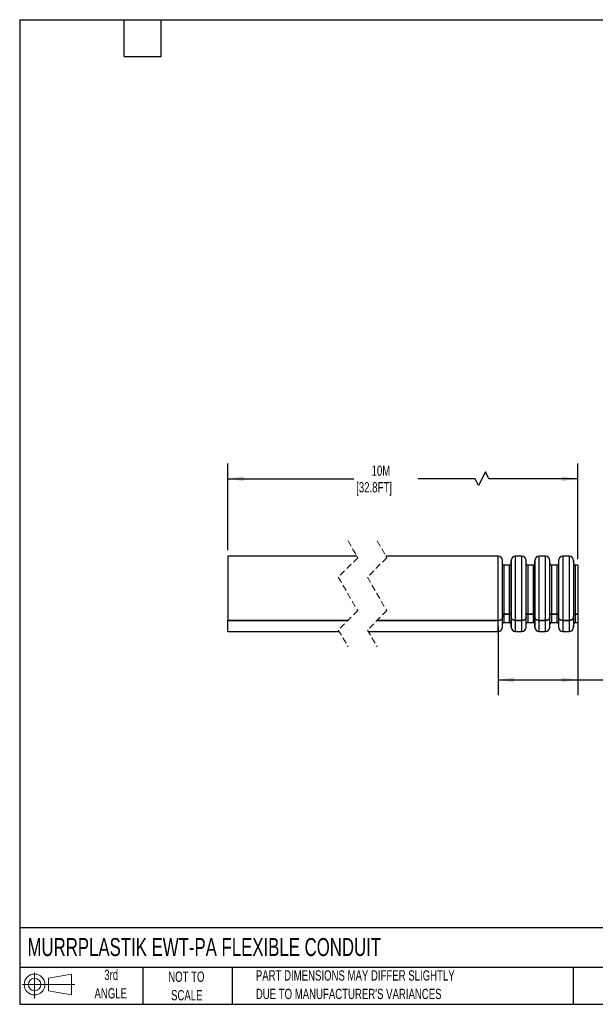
# Model space of a CAD drawing. Header units: millimetres. Extents: x 6 to 273, y 6 to 210.
# Tile 1 of 7: x 6 to 125, y 6 to 210. Entities that reach past the tile are written whole.
import ezdxf

# ---------------------------------------------------------------- set-up
doc = ezdxf.new("R2010")
doc.units = ezdxf.units.MM
doc.linetypes.add('HIDDEN', pattern=[1.905, 1.27, -0.635])
doc.layers.add('DIMENSIONS', color=140, linetype='Continuous', lineweight=25)
doc.layers.add('TEXT', color=140, linetype='Continuous', lineweight=25)
doc.layers.add('SLD-DEFPOINTS', color=7, linetype='Continuous')
doc.styles.add('SLDTEXTSTYLE0', font='TXT', dxfattribs={"width": 0.7})
doc.dimstyles.new('SLDDIMSTYLE0', dxfattribs={"dimtxt": 2.158008, "dimasz": 3.302, "dimexe": 0, "dimexo": 0.0625, "dimgap": 0.539502, "dimtad": 0, "dimtih": 1, "dimtoh": 1, "dimrnd": 1e-09, "dimzin": 12, "dimdsep": 46, "dimtxsty": 'SLDTEXTSTYLE0', "dimsah": 1, "dimcen": 0.09, "dimadec": 0, "dimazin": 3, "dimtfac": 1, "dimtofl": 0, "dimtmove": 0, "dimatfit": 3, "dimfxl": 0, "dimfrac": 2, "dimtolj": 1, "dimtzin": 12, "dimarcsym": 0})

# ---------------------------------------------------------------- blocks, each defined once
blk = doc.blocks.new('Block11')
at = {"color": 7, "linetype": 'Continuous', "lineweight": 18}
for p, q in [((2.59, 5.31), (2.59, 0)), ((5.48, 4.17), (10.18, 5.03)), ((5.48, 1.6), (5.48, 4.17)), ((10.18, 5.03), (10.18, 0.73)), ((0, 2.88), (10.87, 2.88)), ((5.48, 1.6), (10.18, 0.73))]:
    blk.add_line(p, q, dxfattribs=at)
for radius in [2.15, 1.29]:
    blk.add_circle((2.59, 2.88), radius, dxfattribs=at)
blk = doc.blocks.new('Block12')
at = {"layer": 'SLD-DEFPOINTS'}
blk.add_blockref('Block11', (0, 0), dxfattribs=at)
blk = doc.blocks.new('SW_NOTE_0_2')
at = {"layer": 'TEXT', "color": 0, "char_height": 2.1167, "attachment_point": 1, "style": 'SLDTEXTSTYLE0'}
for s, insert in [('PART DIMENSIONS MAY DIFFER SLIGHTLY', (0, 2.73)), ("DUE TO MANUFACTURER'S VARIANCES", (0, -1.09))]:
    blk.add_mtext(s, dxfattribs=dict(at, insert=insert))
blk = doc.blocks.new('SW_NOTE_0_3')
at = {"layer": 'TEXT', "color": 0, "char_height": 2.117, "attachment_point": 2, "style": 'SLDTEXTSTYLE0'}
for s, insert in [('NOT TO', (5.26, 2.73)), ('SCALE', (5.35, -1.09))]:
    blk.add_mtext(s, dxfattribs=dict(at, insert=insert))
blk = doc.blocks.new('SW_NOTE_0_4')
at = {"layer": 'TEXT', "color": 0, "char_height": 2.117, "attachment_point": 2, "style": 'SLDTEXTSTYLE0'}
for s, insert in [('3rd', (2.32, 2.73)), ('ANGLE', (2.22, -1.09))]:
    blk.add_mtext(s, dxfattribs=dict(at, insert=insert))
blk = doc.blocks.new('_D')
at = {"layer": 'DIMENSIONS'}
for p, q in [((121.65, 85.62), (121.65, 70.13)), ((105.15, 84.31), (105.15, 70.13)), ((105.15, 73.31), (121.65, 73.31)), ((121.65, 73.31), (127.05, 73.31))]:
    blk.add_line(p, q, dxfattribs=at)
for points in [[(105.15, 73.31), (108.46, 72.8), (108.46, 73.82)], [(121.65, 73.31), (118.34, 73.82), (118.34, 72.8)]]:
    blk.add_solid(points, dxfattribs=at)
at = {"layer": 'DIMENSIONS', "char_height": 2.1167, "attachment_point": 1, "style": 'SLDTEXTSTYLE0'}
for s, insert in [('CORRUGATED GEOMETRY', (127.54, 76.04)), ('RUNS ENTIRE LENGTH', (129.86, 72.61))]:
    blk.add_mtext(s, dxfattribs=dict(at, insert=insert))
blk = doc.blocks.new('_D_1')
at = {"layer": 'DIMENSIONS'}
for p, q in [((49.33, 100.08), (49.33, 117.98)), ((121.65, 98.23), (121.65, 117.98)), ((102.53, 116.22), (101.12, 113.4)), ((103.24, 114.81), (102.53, 116.22)), ((49.33, 114.81), (75.36, 114.81)), ((100.42, 114.81), (88.67, 114.81)), ((101.12, 113.4), (100.42, 114.81)), ((121.65, 114.81), (103.24, 114.81))]:
    blk.add_line(p, q, dxfattribs=at)
for points in [[(49.33, 114.81), (52.63, 114.3), (52.63, 115.32)], [(121.65, 114.81), (118.34, 115.32), (118.34, 114.3)]]:
    blk.add_solid(points, dxfattribs=at)
at = {"layer": 'DIMENSIONS', "char_height": 2.117, "attachment_point": 1, "style": 'SLDTEXTSTYLE0'}
for s, insert in [('10M', (79.03, 117.54)), ('[32.8FT]', (75.84, 114.11))]:
    blk.add_mtext(s, dxfattribs=dict(at, insert=insert))

msp = doc.modelspace()

# ---------------------------------------------------------------- linework, layer by layer
at = {"color": 7, "linetype": 'HIDDEN', "lineweight": 18}
for p, q in [((74.155, 101.984), (76.155, 98.522)), ((80.155, 101.984), (82.155, 98.522)), ((76.155, 98.522), (72.155, 94.522)), ((82.155, 98.522), (78.155, 94.522)), ((72.155, 94.522), (76.155, 87.597)), ((78.155, 94.522), (82.155, 87.597)), ((76.155, 87.597), (72.155, 83.597)), ((82.155, 87.597), (78.155, 83.597)), ((72.155, 83.597), (74.155, 80.134)), ((78.155, 83.597), (80.155, 80.134))]:
    msp.add_line(p, q, dxfattribs=at)
for p, q in [((75.989, 98.809), (49.325, 98.809)), ((49.325, 98.809), (49.325, 85.584)), ((105.153, 98.809), (81.989, 98.809)), ((105.153, 85.584), (105.153, 98.809)), ((106.059, 97.257), (106.053, 97.917)), ((106.053, 86.214), (106.053, 97.917)), ((107.838, 97.917), (107.832, 97.257)), ((107.838, 86.214), (107.838, 97.917)), ((110.053, 98.809), (108.738, 98.809)), ((108.738, 85.584), (108.738, 98.809)), ((110.053, 85.584), (110.053, 98.809)), ((110.959, 97.257), (110.953, 97.917)), ((110.953, 86.214), (110.953, 97.917)), ((112.738, 97.917), (112.732, 97.257)), ((112.738, 86.214), (112.738, 97.917)), ((114.953, 98.809), (113.638, 98.809)), ((113.638, 85.584), (113.638, 98.809)), ((114.953, 85.584), (114.953, 98.809)), ((115.859, 97.257), (115.853, 97.917)), ((115.853, 86.214), (115.853, 97.917)), ((117.638, 97.917), (117.632, 97.257)), ((117.638, 97.917), (117.638, 86.214)), ((119.853, 98.809), (118.538, 98.809)), ((118.538, 98.809), (118.538, 85.584)), ((119.853, 98.809), (119.853, 85.584)), ((120.759, 97.257), (120.753, 97.917)), ((120.753, 97.917), (120.753, 86.214)), ((106.059, 86.681), (106.059, 97.257)), ((107.532, 96.959), (106.359, 96.959)), ((106.359, 96.959), (106.359, 86.891)), ((107.532, 86.891), (107.532, 96.959)), ((107.832, 97.257), (107.832, 86.681)), ((110.959, 86.681), (110.959, 97.257)), ((112.432, 96.959), (111.259, 96.959)), ((111.259, 96.959), (111.259, 86.891)), ((112.432, 86.891), (112.432, 96.959)), ((112.732, 97.257), (112.732, 86.681)), ((115.859, 86.681), (115.859, 97.257)), ((117.332, 96.959), (116.159, 96.959)), ((116.159, 96.959), (116.159, 86.891)), ((117.332, 86.891), (117.332, 96.959)), ((117.632, 97.257), (117.632, 86.681)), ((120.759, 86.681), (120.759, 97.257)), ((121.645, 96.959), (121.059, 96.959)), ((121.059, 96.959), (121.059, 86.891)), ((121.645, 96.959), (121.645, 86.891)), ((49.325, 85.584), (74.143, 85.584)), ((49.325, 85.584), (49.325, 85.579)), ((74.138, 85.579), (49.325, 85.579)), ((49.325, 83.309), (49.325, 85.579)), ((105.153, 85.579), (80.138, 85.579)), ((80.143, 85.584), (105.153, 85.584)), ((105.153, 83.309), (105.153, 85.579)), ((106.059, 86.681), (106.053, 86.214)), ((106.053, 84.202), (106.053, 86.21)), ((106.059, 84.862), (106.059, 86.123)), ((106.359, 86.891), (107.532, 86.891)), ((107.532, 86.887), (106.359, 86.887)), ((106.359, 86.887), (106.359, 85.159)), ((107.532, 85.159), (107.532, 86.887)), ((107.832, 86.681), (107.838, 86.214)), ((107.832, 86.121), (107.832, 84.862)), ((107.838, 84.202), (107.838, 86.21)), ((108.738, 85.584), (110.053, 85.584)), ((110.053, 85.579), (108.738, 85.579)), ((108.738, 83.309), (108.738, 85.579)), ((110.053, 83.309), (110.053, 85.579)), ((110.953, 86.214), (110.959, 86.681)), ((110.953, 84.202), (110.953, 86.21)), ((110.959, 84.862), (110.959, 86.123)), ((111.259, 86.891), (112.432, 86.891)), ((112.432, 86.887), (111.259, 86.887)), ((111.259, 86.887), (111.259, 85.159)), ((112.432, 85.159), (112.432, 86.887)), ((112.732, 86.681), (112.738, 86.214)), ((112.732, 86.121), (112.732, 84.862)), ((112.738, 84.202), (112.738, 86.21)), ((113.638, 85.584), (114.953, 85.584)), ((114.953, 85.579), (113.638, 85.579)), ((113.638, 83.309), (113.638, 85.579)), ((114.953, 83.309), (114.953, 85.579)), ((115.853, 86.214), (115.859, 86.681)), ((115.853, 84.202), (115.853, 86.21)), ((115.859, 84.862), (115.859, 86.123)), ((116.159, 86.891), (117.332, 86.891)), ((117.332, 86.887), (116.159, 86.887)), ((116.159, 86.887), (116.159, 85.159)), ((117.332, 85.159), (117.332, 86.887)), ((117.632, 86.681), (117.638, 86.214)), ((117.632, 86.121), (117.632, 84.862)), ((117.638, 86.21), (117.638, 84.202)), ((118.538, 85.584), (119.853, 85.584)), ((119.853, 85.579), (118.538, 85.579)), ((118.538, 85.579), (118.538, 83.309)), ((119.853, 85.579), (119.853, 83.309)), ((120.753, 86.214), (120.759, 86.681)), ((120.753, 86.21), (120.753, 84.202)), ((120.759, 84.862), (120.759, 86.123)), ((121.059, 86.891), (121.645, 86.891)), ((121.645, 86.887), (121.059, 86.887)), ((121.059, 86.887), (121.059, 85.159)), ((121.645, 86.891), (121.645, 86.887)), ((121.645, 86.887), (121.645, 85.159)), ((106.053, 84.202), (106.059, 84.862)), ((106.359, 85.159), (107.532, 85.159)), ((107.832, 84.862), (107.838, 84.202)), ((110.953, 84.202), (110.959, 84.862)), ((111.259, 85.159), (112.432, 85.159)), ((112.732, 84.862), (112.738, 84.202)), ((115.853, 84.202), (115.859, 84.862)), ((116.159, 85.159), (117.332, 85.159)), ((117.632, 84.862), (117.638, 84.202)), ((120.753, 84.202), (120.759, 84.862)), ((121.059, 85.159), (121.645, 85.159)), ((49.325, 83.309), (72.321, 83.309)), ((78.321, 83.309), (105.153, 83.309)), ((108.738, 83.309), (110.053, 83.309)), ((113.638, 83.309), (114.953, 83.309)), ((118.538, 83.309), (119.853, 83.309))]:
    msp.add_line(p, q)
for centre, radius, start, end in [((105.153, 97.909), 0.9, 0.50003, 89.99993), ((108.738, 97.909), 0.9, 90.00007, 179.49997), ((110.053, 97.909), 0.9, 0.50003, 90.00005), ((113.638, 97.909), 0.9, 90.00007, 179.49997), ((114.953, 97.909), 0.9, 0.50023, 89.99984), ((118.538, 97.909), 0.9, 90.00016, 179.49977), ((119.853, 97.909), 0.9, 0.49983, 90.00001), ((106.359, 97.259), 0.3, 180.49952, 270.00043), ((107.532, 97.259), 0.3, 269.99982, 359.49987), ((111.259, 97.259), 0.3, 180.50013, 269.99983), ((112.432, 97.259), 0.3, 270.00017, 359.49987), ((116.159, 97.259), 0.3, 180.50013, 269.99947), ((117.332, 97.259), 0.3, 270.00053, 359.49987), ((121.059, 97.259), 0.3, 180.50013, 270.00018), ((105.153, 84.209), 0.9, 270.00007, 359.49997), ((106.359, 84.859), 0.3, 89.99957, 179.50048), ((107.532, 84.859), 0.3, 0.50013, 90.00018), ((108.738, 84.209), 0.9, 180.50003, 269.99993), ((110.053, 84.209), 0.9, 269.99995, 359.49997), ((111.259, 84.859), 0.3, 90.00017, 179.49987), ((112.432, 84.859), 0.3, 0.50013, 89.99983), ((113.638, 84.209), 0.9, 180.50003, 269.99993), ((114.953, 84.209), 0.9, 270.00016, 359.49977), ((116.159, 84.859), 0.3, 90.00053, 179.49987), ((117.332, 84.859), 0.3, 0.50013, 89.99947), ((118.538, 84.209), 0.9, 180.50023, 269.99984), ((119.853, 84.209), 0.9, 269.99999, 359.50017), ((121.059, 84.859), 0.3, 89.99982, 179.49987)]:
    msp.add_arc(centre, radius, start, end)
for points, knots in [([(105.153, 85.584), (105.253, 85.591), (105.449, 85.604), (105.714, 85.708), (105.92, 85.865), (106.036, 86.047), (106.048, 86.169), (106.053, 86.214)], [0, 0, 0, 0, 0.24906893, 0.48469321, 0.69762798, 0.88726612, 1, 1, 1, 1]), ([(105.153, 85.579), (105.253, 85.586), (105.449, 85.599), (105.714, 85.703), (105.92, 85.86), (106.036, 86.043), (106.048, 86.165), (106.053, 86.21)], [0, 0, 0, 0, 0.2489918, 0.4845676, 0.6975057, 0.8872067, 1, 1, 1, 1]), ([(106.359, 86.891), (106.326, 86.889), (106.261, 86.884), (106.172, 86.85), (106.103, 86.797), (106.065, 86.737), (106.061, 86.696), (106.059, 86.681)], [0, 0, 0, 0, 0.2490687, 0.4846944, 0.6976277, 0.8872668, 1, 1, 1, 1]), ([(106.129, 86.811), (106.153, 86.828), (106.203, 86.863), (106.284, 86.884), (106.338, 86.886), (106.359, 86.887)], [0, 0, 0, 0, 0.3479942, 0.7423817, 1, 1, 1, 1]), ([(107.832, 86.681), (107.828, 86.705), (107.82, 86.756), (107.764, 86.819), (107.688, 86.865), (107.607, 86.888), (107.553, 86.89), (107.532, 86.891)], [0, 0, 0, 0, 0.1800422, 0.3777228, 0.5997668, 0.8418554, 1, 1, 1, 1]), ([(107.532, 86.887), (107.565, 86.885), (107.63, 86.881), (107.719, 86.846), (107.787, 86.794), (107.826, 86.733), (107.83, 86.692), (107.832, 86.677)], [0, 0, 0, 0, 0.248996, 0.4845688, 0.6975053, 0.8872064, 1, 1, 1, 1]), ([(107.838, 86.214), (107.849, 86.142), (107.874, 85.99), (108.04, 85.801), (108.269, 85.664), (108.513, 85.594), (108.674, 85.587), (108.738, 85.584)], [0, 0, 0, 0, 0.1800419, 0.3777258, 0.5997691, 0.8418597, 1, 1, 1, 1]), ([(108.738, 85.579), (108.637, 85.586), (108.442, 85.599), (108.177, 85.703), (107.971, 85.86), (107.855, 86.043), (107.842, 86.165), (107.838, 86.21)], [0, 0, 0, 0, 0.2489918, 0.4845676, 0.6975057, 0.8872067, 1, 1, 1, 1]), ([(110.053, 85.584), (110.153, 85.591), (110.349, 85.604), (110.614, 85.708), (110.82, 85.865), (110.936, 86.047), (110.948, 86.169), (110.953, 86.214)], [0, 0, 0, 0, 0.2490703, 0.4846945, 0.6976279, 0.8872659, 1, 1, 1, 1]), ([(110.953, 86.21), (110.941, 86.138), (110.917, 85.985), (110.751, 85.796), (110.522, 85.659), (110.277, 85.589), (110.117, 85.582), (110.053, 85.579)], [0, 0, 0, 0, 0.1801315, 0.3778558, 0.5998806, 0.8419086, 1, 1, 1, 1]), ([(111.259, 86.891), (111.226, 86.889), (111.161, 86.884), (111.072, 86.85), (111.003, 86.797), (110.965, 86.737), (110.961, 86.696), (110.959, 86.681)], [0, 0, 0, 0, 0.2490687, 0.4846944, 0.6976277, 0.8872668, 1, 1, 1, 1]), ([(111.029, 86.811), (111.053, 86.828), (111.103, 86.863), (111.184, 86.884), (111.238, 86.886), (111.259, 86.887)], [0, 0, 0, 0, 0.3479969, 0.7423873, 1, 1, 1, 1]), ([(112.732, 86.681), (112.728, 86.705), (112.72, 86.756), (112.664, 86.819), (112.588, 86.865), (112.507, 86.888), (112.453, 86.89), (112.432, 86.891)], [0, 0, 0, 0, 0.1800416, 0.3777257, 0.5997703, 0.8418596, 1, 1, 1, 1]), ([(112.432, 86.887), (112.465, 86.885), (112.53, 86.881), (112.619, 86.846), (112.687, 86.794), (112.726, 86.733), (112.73, 86.692), (112.732, 86.677)], [0, 0, 0, 0, 0.24899167, 0.48456899, 0.69750569, 0.88720702, 1, 1, 1, 1]), ([(112.738, 86.214), (112.749, 86.142), (112.774, 85.99), (112.94, 85.801), (113.169, 85.664), (113.413, 85.594), (113.574, 85.587), (113.638, 85.584)], [0, 0, 0, 0, 0.1800424, 0.3777265, 0.5997687, 0.8418611, 1, 1, 1, 1]), ([(113.638, 85.579), (113.537, 85.586), (113.342, 85.599), (113.077, 85.703), (112.871, 85.86), (112.755, 86.043), (112.742, 86.165), (112.738, 86.21)], [0, 0, 0, 0, 0.2489921, 0.4845667, 0.6975051, 0.8872063, 1, 1, 1, 1]), ([(114.953, 85.584), (115.053, 85.591), (115.249, 85.604), (115.514, 85.708), (115.72, 85.865), (115.836, 86.047), (115.848, 86.169), (115.853, 86.214)], [0, 0, 0, 0, 0.2490688, 0.4846944, 0.6976279, 0.8872659, 1, 1, 1, 1]), ([(115.853, 86.21), (115.841, 86.138), (115.817, 85.985), (115.651, 85.796), (115.422, 85.659), (115.177, 85.589), (115.017, 85.582), (114.953, 85.579)], [0, 0, 0, 0, 0.18013206, 0.3778555, 0.5998818, 0.84190853, 1, 1, 1, 1]), ([(116.159, 86.891), (116.126, 86.889), (116.061, 86.884), (115.972, 86.85), (115.903, 86.797), (115.865, 86.737), (115.861, 86.696), (115.859, 86.681)], [0, 0, 0, 0, 0.2490693, 0.4846956, 0.6976293, 0.8872665, 1, 1, 1, 1]), ([(115.929, 86.811), (115.953, 86.828), (116.003, 86.863), (116.084, 86.884), (116.138, 86.886), (116.159, 86.887)], [0, 0, 0, 0, 0.3480037, 0.7423945, 1, 1, 1, 1]), ([(117.632, 86.681), (117.628, 86.705), (117.62, 86.756), (117.564, 86.819), (117.488, 86.865), (117.407, 86.888), (117.353, 86.89), (117.332, 86.891)], [0, 0, 0, 0, 0.1800425, 0.3777274, 0.599773, 0.8418635, 1, 1, 1, 1]), ([(117.332, 86.887), (117.365, 86.885), (117.43, 86.881), (117.519, 86.846), (117.587, 86.794), (117.626, 86.733), (117.63, 86.692), (117.632, 86.677)], [0, 0, 0, 0, 0.2489922, 0.4845701, 0.6975073, 0.8872068, 1, 1, 1, 1]), ([(117.638, 86.214), (117.649, 86.142), (117.674, 85.99), (117.84, 85.801), (118.069, 85.664), (118.313, 85.594), (118.474, 85.587), (118.538, 85.584)], [0, 0, 0, 0, 0.1800426, 0.3777245, 0.5997691, 0.8418582, 1, 1, 1, 1]), ([(118.538, 85.579), (118.437, 85.586), (118.242, 85.599), (117.977, 85.703), (117.771, 85.86), (117.655, 86.043), (117.642, 86.165), (117.638, 86.21)], [0, 0, 0, 0, 0.2489917, 0.4845688, 0.6975056, 0.8872065, 1, 1, 1, 1]), ([(119.853, 85.584), (119.953, 85.591), (120.149, 85.604), (120.414, 85.708), (120.62, 85.865), (120.736, 86.047), (120.748, 86.169), (120.753, 86.214)], [0, 0, 0, 0, 0.249069, 0.484692, 0.6976281, 0.8872663, 1, 1, 1, 1]), ([(120.753, 86.21), (120.741, 86.138), (120.717, 85.985), (120.551, 85.796), (120.322, 85.659), (120.077, 85.589), (119.917, 85.582), (119.853, 85.579)], [0, 0, 0, 0, 0.1801316, 0.3778573, 0.5998813, 0.8419114, 1, 1, 1, 1]), ([(121.059, 86.891), (121.026, 86.889), (120.961, 86.884), (120.872, 86.85), (120.803, 86.797), (120.765, 86.737), (120.761, 86.696), (120.759, 86.681)], [0, 0, 0, 0, 0.2490689, 0.4846948, 0.6976282, 0.8872652, 1, 1, 1, 1]), ([(120.829, 86.811), (120.853, 86.828), (120.903, 86.863), (120.984, 86.884), (121.038, 86.886), (121.059, 86.887)], [0, 0, 0, 0, 0.34799, 0.74238, 1, 1, 1, 1])]:
    msp.add_open_spline(points, degree=3, knots=knots)
at = {"layer": 'TEXT'}
for p, q in [((6.35, 209.55), (273.05, 209.55)), ((6.35, 209.55), (6.35, 6.35)), ((27.94, 201.93), (27.94, 209.55)), ((35.56, 201.93), (35.56, 209.55)), ((27.94, 201.93), (35.56, 201.93)), ((273.05, 22.126), (6.35, 22.126)), ((273.05, 13.97), (6.35, 13.97)), ((31.75, 13.97), (31.75, 6.35)), ((50.212, 13.97), (50.212, 6.35)), ((120.646, 13.97), (120.646, 6.35)), ((6.35, 6.35), (273.05, 6.35))]:
    msp.add_line(p, q, dxfattribs=at)

# ---------------------------------------------------------------- block references
at = {"layer": 'SLD-DEFPOINTS'}
msp.add_blockref('Block12', (6.838, 7.554), dxfattribs=at)
at = {"layer": 'TEXT'}
for name, p in [('SW_NOTE_0_4', (22.932, 10.765)), ('SW_NOTE_0_3', (35.51, 10.37)), ('SW_NOTE_0_2', (55.119, 10.639))]:
    msp.add_blockref(name, p, dxfattribs=at)

# ---------------------------------------------------------------- texts
at = {"layer": 'TEXT', "insert": (7.966, 20.019), "char_height": 3.70417, "attachment_point": 1, "style": 'SLDTEXTSTYLE0'}
msp.add_mtext('MURRPLASTIK EWT-PA FLEXIBLE CONDUIT', dxfattribs=at)

# ---------------------------------------------------------------- dimensions: what is measured, and where the dimension line sits
at = {"layer": 'DIMENSIONS'}
for base, p1, p2, text, picture, middle in [((121.645, 114.809), (49.325, 98.809), (121.645, 96.959), '10M\\P[32.8FT]', '_D_1', (82.013, 114.809)), ((121.645, 73.309), (105.153, 85.584), (121.645, 86.891), 'CORRUGATED GEOMETRY\\PRUNS ENTIRE LENGTH', '_D', (145.932, 73.309))]:
    dim = msp.add_linear_dim(base=base, p1=p1, p2=p2, angle=0, text=text, dimstyle='SLDDIMSTYLE0', dxfattribs=at)
    dim.commit()
    dim.dimension.update_dxf_attribs({"geometry": picture, "text_midpoint": middle, "dimtype": 160})

doc.saveas('drawing.dxf')
